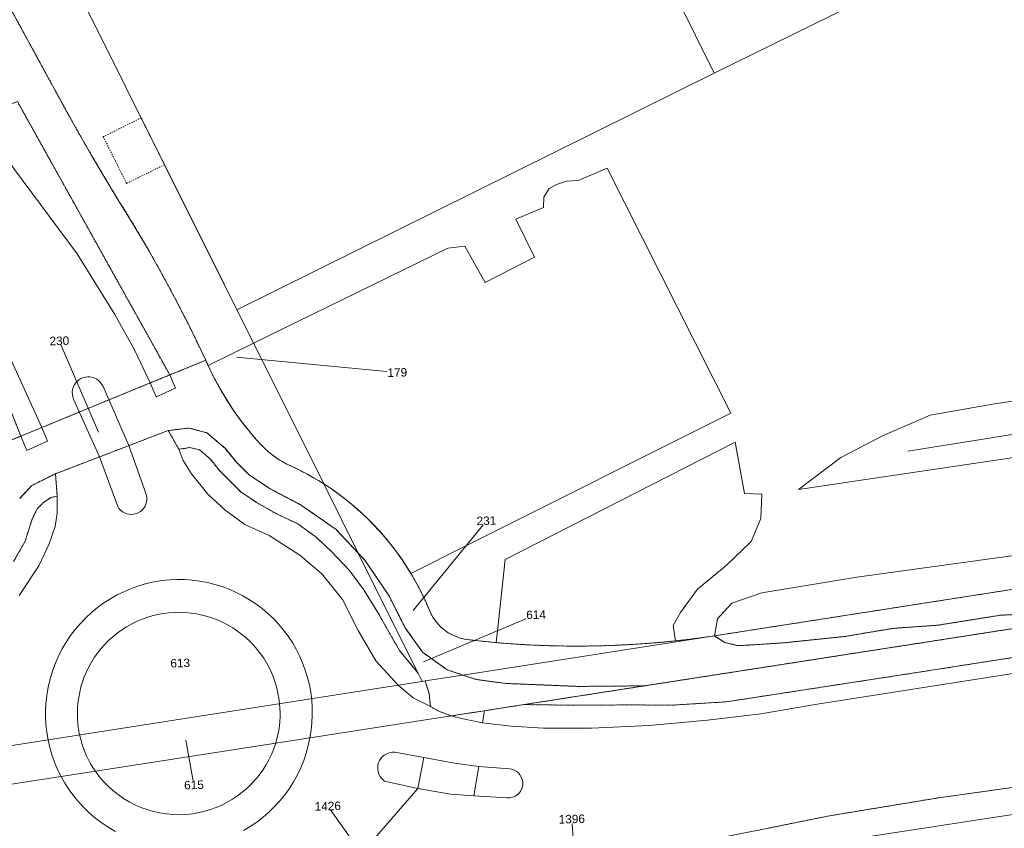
# Model space of a CAD drawing. Header units: millimetres. Extents: x -191 to 81095, y -508122 to 28741.
# Tile 142 of 251: x 5502 to 5584, y 9858 to 9925. Entities that reach past the tile are written whole.
import ezdxf

# ---------------------------------------------------------------- set-up
doc = ezdxf.new("R2010")
doc.units = ezdxf.units.MM
for name, pattern in [('VE22-087 DB - VST Hervest-Dorsten ALK VA2736$0$1', [0]), ('VE22-087 DB - VST Hervest-Dorsten ALK VA2736$0$2', [0.16, 0.06, -0.1]), ('VE22-087 DB - VST Hervest-Dorsten ALK VA2736$0$3', [0.26, 0.11, -0.15])]:
    doc.linetypes.add(name, pattern=pattern)
doc.layers.get('0').update_dxf_attribs({"color": 251})
for name, color, linetype, lineweight in [('VE22-087 DB - VST Hervest-Dorsten ALK VA2736$0$AX_Bauteil', 7, 'VE22-087 DB - VST Hervest-Dorsten ALK VA2736$0$1', 18), ('VE22-087 DB - VST Hervest-Dorsten ALK VA2736$0$AX_BesondererBauwerkspunkt_G2300', 7, 'VE22-087 DB - VST Hervest-Dorsten ALK VA2736$0$1', 18), ('VE22-087 DB - VST Hervest-Dorsten ALK VA2736$0$AX_Flurstueck', 9, 'VE22-087 DB - VST Hervest-Dorsten ALK VA2736$0$1', 18), ('VE22-087 DB - VST Hervest-Dorsten ALK VA2736$0$AX_Gebaeude', 7, 'VE22-087 DB - VST Hervest-Dorsten ALK VA2736$0$1', 18), ('VE22-087 DB - VST Hervest-Dorsten ALK VA2736$0$AX_IndustrieUndGewerbeflaeche', 7, 'VE22-087 DB - VST Hervest-Dorsten ALK VA2736$0$1', 18), ('VE22-087 DB - VST Hervest-Dorsten ALK VA2736$0$AX_SonstigesBauwerkOderSonstigeEinrichtung', 7, 'VE22-087 DB - VST Hervest-Dorsten ALK VA2736$0$1', 18), ('VE22-087 DB - VST Hervest-Dorsten ALK VA2736$0$AX_Strassenverkehr', 7, 'VE22-087 DB - VST Hervest-Dorsten ALK VA2736$0$1', 18), ('VE22-087 DB - VST Hervest-Dorsten ALK VA2736$0$AX_Strassenverkehrsanlage', 7, 'VE22-087 DB - VST Hervest-Dorsten ALK VA2736$0$1', 18), ('VE22-087 DB - VST Hervest-Dorsten ALK VA2736$0$AX_Vegetationsmerkmal', 7, 'VE22-087 DB - VST Hervest-Dorsten ALK VA2736$0$1', 18), ('VE22-087 DB - VST Hervest-Dorsten ALK VA2736$0$AX_Weg', 7, 'VE22-087 DB - VST Hervest-Dorsten ALK VA2736$0$1', 18), ('VE22-087 DB - VST Hervest-Dorsten ALK VA2736$0$Flurgrenzen', 9, 'VE22-087 DB - VST Hervest-Dorsten ALK VA2736$0$1', 18)]:
    doc.layers.add(name, color=color, linetype=linetype, lineweight=lineweight)
doc.layers.add('XREF ALK Kataster', color=251, linetype='Continuous')
doc.styles.add('VE22-087 DB - VST Hervest-Dorsten ALK VA2736$0$0', font='arial.ttf')

# ---------------------------------------------------------------- blocks, each defined once
blk = doc.blocks.new('VE22-087 DB - VST Hervest-Dorsten ALK VA2736$0$99')
at = {"color": 0}
blk.add_point((0, 0), dxfattribs=at)
blk = doc.blocks.new('VE22-087 DB - VST Hervest-Dorsten ALK VA2736')
at = {"layer": 'VE22-087 DB - VST Hervest-Dorsten ALK VA2736$0$AX_Bauteil', "color": 7, "linetype": 'VE22-087 DB - VST Hervest-Dorsten ALK VA2736$0$1', "lineweight": 13, "ltscale": 0.5}
blk.add_polyline3d([(5546.047, 9948.593, 0), (5506.521, 9928.81, 0), (5512.542, 9916.726, 0), (5514.474, 9912.851, 0), (5520.465, 9900.831, 0), (5559.967, 9920.431, 0)], close=True, dxfattribs=at)
at = {"layer": 'VE22-087 DB - VST Hervest-Dorsten ALK VA2736$0$AX_Flurstueck', "linetype": 'VE22-087 DB - VST Hervest-Dorsten ALK VA2736$0$1', "lineweight": 13, "ltscale": 0.5}
for points in [[(5503.014, 9935.847, 0), (5527.653, 9886.413, 0), (5528.292, 9885.99, 0), (5528.916, 9885.546, 0), (5529.524, 9885.08, 0), (5530.117, 9884.595, 0), (5530.692, 9884.089, 0), (5531.251, 9883.565, 0), (5531.791, 9883.021, 0), (5532.312, 9882.46, 0), (5532.814, 9881.881, 0), (5533.296, 9881.286, 0), (5533.758, 9880.675, 0), (5534.199, 9880.048, 0), (5534.618, 9879.407, 0), (5535.015, 9878.752, 0), (5535.39, 9878.084, 0), (5535.742, 9877.403, 0), (5536.071, 9876.711, 0), (5536.376, 9876.009, 0), (5536.524, 9875.677, 0), (5536.701, 9875.359, 0), (5536.906, 9875.059, 0), (5537.137, 9874.779, 0), (5537.393, 9874.522, 0), (5537.672, 9874.288, 0), (5537.97, 9874.081, 0), (5538.287, 9873.902, 0), (5538.618, 9873.753, 0), (5538.961, 9873.634, 0), (5539.314, 9873.547, 0), (5539.673, 9873.493, 0), (5541.025, 9873.346, 0), (5542.38, 9873.223, 0), (5543.736, 9873.124, 0), (5545.094, 9873.05, 0), (5546.454, 9872.999, 0), (5547.814, 9872.973, 0), (5549.174, 9872.971, 0), (5550.534, 9872.993, 0), (5551.893, 9873.039, 0), (5553.252, 9873.109, 0), (5554.608, 9873.203, 0), (5555.964, 9873.321, 0), (5557.316, 9873.463, 0), (5558.666, 9873.63, 0), (5560.013, 9873.82, 0), (5633.599, 9885.302, 0)], [(5499.454, 9889.084, 0), (5502.586, 9890.369, 0), (5504.311, 9891.078, 0), (5513.302, 9894.77, 0), (5514.909, 9895.43, 0), (5517.888, 9896.653, 0), (5517.152, 9898.203, 0), (5516.395, 9899.742, 0), (5515.616, 9901.271, 0), (5514.815, 9902.788, 0), (5513.992, 9904.293, 0), (5513.148, 9905.786, 0), (5512.282, 9907.267, 0), (5511.395, 9908.736, 0), (5510.487, 9910.191, 0), (5509.456, 9911.903, 0), (5508.442, 9913.625, 0), (5507.445, 9915.357, 0), (5506.465, 9917.098, 0), (5505.501, 9918.849, 0), (5504.555, 9920.609, 0), (5497.685, 9933.191, 0)], [(5764.606, 9902.391, 0), (5740.299, 9898.61, 0), (5684.936, 9890.002, 0), (5675.236, 9888.494, 0), (5554.211, 9869.677, 0), (5544.243, 9868.127, 0), (5540.973, 9867.618, 0), (5538.204, 9867.188, 0), (5523.682, 9864.93, 0), (5508.752, 9862.609, 0), (5498.595, 9861.03, 0)], [(5502.252, 9849.919, 0), (5506.324, 9847.485, 0), (5506.784, 9847.06, 0), (5509.661, 9847.502, 0), (5510.346, 9847.607, 0), (5521.881, 9849.379, 0), (5524.235, 9849.74, 0), (5526.24, 9850.048, 0), (5527.825, 9851.59, 0), (5529.478, 9852.739, 0), (5531.861, 9853.556, 0), (5534.354, 9853.868, 0), (5536.349, 9853.783, 0), (5539.317, 9853.338, 0), (5542.252, 9853.066, 0), (5545.52, 9853.011, 0), (5679.087, 9873.527, 0), (5684.62, 9874.377, 0), (5767.167, 9887.057, 0)], [(5679.087, 9873.527, 0), (5545.52, 9853.011, 0), (5526.24, 9850.048, 0), (5525.381, 9848.802, 0), (5524.526, 9846.574, 0), (5521.064, 9846.474, 0), (5510.806, 9846.158, 0), (5507.631, 9846.049, 0), (5506.784, 9847.06, 0), (5503.366, 9846.535, 0), (5504.434, 9843.288, 0), (5525.396, 9846.607, 0), (5534.156, 9847.96, 0), (5541.393, 9849.078, 0), (5555.193, 9851.209, 0), (5586.87, 9856.102, 0)], [(5497.685, 9933.191, 0), (5504.555, 9920.609, 0), (5505.501, 9918.849, 0), (5506.465, 9917.098, 0), (5507.445, 9915.357, 0), (5508.442, 9913.625, 0), (5509.456, 9911.903, 0), (5510.487, 9910.191, 0), (5511.395, 9908.736, 0), (5512.282, 9907.267, 0), (5513.148, 9905.786, 0), (5513.992, 9904.293, 0), (5514.815, 9902.788, 0), (5515.616, 9901.271, 0), (5516.395, 9899.742, 0), (5517.152, 9898.203, 0), (5517.888, 9896.653, 0), (5518.169, 9896.033, 0), (5518.468, 9895.421, 0), (5518.782, 9894.817, 0), (5519.113, 9894.221, 0), (5519.459, 9893.635, 0), (5519.821, 9893.058, 0), (5520.198, 9892.49, 0), (5520.59, 9891.933, 0), (5520.996, 9891.387, 0), (5521.417, 9890.852, 0), (5521.853, 9890.328, 0), (5522.302, 9889.816, 0), (5522.551, 9889.551, 0), (5522.813, 9889.298, 0), (5523.086, 9889.057, 0), (5523.369, 9888.829, 0), (5523.663, 9888.614, 0), (5523.966, 9888.413, 0), (5524.278, 9888.226, 0), (5524.598, 9888.053, 0), (5524.925, 9887.895, 0), (5525.393, 9887.673, 0), (5525.856, 9887.442, 0), (5526.314, 9887.2, 0), (5526.766, 9886.948, 0), (5527.213, 9886.686, 0), (5527.653, 9886.413, 0), (5503.014, 9935.847, 0)], [(5757.716, 9904.684, 0), (5739.629, 9901.858, 0), (5732.853, 9900.799, 0), (5730.063, 9900.363, 0), (5693.234, 9894.61, 0), (5680.287, 9892.587, 0), (5662.865, 9889.868, 0), (5637.775, 9885.954, 0), (5633.599, 9885.302, 0), (5560.013, 9873.82, 0), (5539.182, 9870.569, 0), (5540.267, 9870.205, 0), (5542.73, 9869.877, 0), (5548.738, 9869.63, 0), (5554.211, 9869.677, 0), (5675.236, 9888.494, 0), (5684.936, 9890.002, 0), (5740.299, 9898.61, 0), (5764.606, 9902.391, 0)], [(5509.003, 9890.689, 0), (5505.769, 9898.259, 0)], [(5502.487, 9885.208, 0), (5503.504, 9886.281, 0), (5505.448, 9887.249, 0), (5514.789, 9890.828, 0), (5516.499, 9891.035, 0), (5517.984, 9890.642, 0), (5519.485, 9889.355, 0), (5520.453, 9888.175, 0), (5521.506, 9887.128, 0), (5523.19, 9886.016, 0), (5525.83, 9884.63, 0), (5528.687, 9882.617, 0), (5530.514, 9880.674, 0), (5527.653, 9886.413, 0), (5527.213, 9886.686, 0), (5526.766, 9886.948, 0), (5526.314, 9887.2, 0), (5525.856, 9887.442, 0), (5525.393, 9887.673, 0), (5524.925, 9887.895, 0), (5524.598, 9888.053, 0), (5524.278, 9888.226, 0), (5523.966, 9888.413, 0), (5523.663, 9888.614, 0), (5523.369, 9888.829, 0), (5523.086, 9889.057, 0), (5522.813, 9889.298, 0), (5522.551, 9889.551, 0), (5522.302, 9889.816, 0), (5521.853, 9890.328, 0), (5521.417, 9890.852, 0), (5520.996, 9891.387, 0), (5520.59, 9891.933, 0), (5520.198, 9892.49, 0), (5519.821, 9893.058, 0), (5519.459, 9893.635, 0), (5519.113, 9894.221, 0), (5518.782, 9894.817, 0), (5518.468, 9895.421, 0), (5518.169, 9896.033, 0), (5517.888, 9896.653, 0), (5514.909, 9895.43, 0), (5513.302, 9894.77, 0), (5504.311, 9891.078, 0), (5502.586, 9890.369, 0), (5499.454, 9889.084, 0)], [(5520.429, 9896.91, 0), (5533.748, 9895.636, 0)], [(5497.593, 9864.075, 0), (5533.831, 9869.735, 0), (5535.811, 9870.044, 0), (5535.455, 9870.757, 0), (5530.514, 9880.674, 0), (5528.687, 9882.617, 0), (5525.83, 9884.63, 0), (5523.19, 9886.016, 0), (5521.506, 9887.128, 0), (5520.453, 9888.175, 0), (5519.485, 9889.355, 0), (5517.984, 9890.642, 0), (5516.499, 9891.035, 0), (5514.789, 9890.828, 0), (5505.448, 9887.249, 0), (5503.504, 9886.281, 0), (5502.487, 9885.208, 0)], [(5535.053, 9875.928, 0), (5541.127, 9883.356, 0)], [(5535.907, 9871.677, 0), (5545.237, 9875.575, 0)], [(5516.246, 9865.187, 0), (5516.918, 9861.471, 0)], [(5533.215, 9852.405, 0), (5527.993, 9859.715, 0)], [(5530.159, 9846.324, 0), (5532.053, 9849.042, 0), (5548.676, 9851.94, 0), (5548.192, 9858.644, 0)]]:
    blk.add_polyline3d(points, dxfattribs=at)
for points in [[(5527.653, 9886.413, 0), (5530.514, 9880.674, 0), (5531.064, 9880.088, 0), (5533.046, 9877.167, 0), (5534.397, 9874.491, 0), (5535.846, 9872.46, 0), (5537.864, 9871.012, 0), (5539.182, 9870.569, 0), (5560.013, 9873.82, 0), (5558.666, 9873.63, 0), (5557.316, 9873.463, 0), (5555.964, 9873.321, 0), (5554.608, 9873.203, 0), (5553.252, 9873.109, 0), (5551.893, 9873.039, 0), (5550.534, 9872.993, 0), (5549.174, 9872.971, 0), (5547.814, 9872.973, 0), (5546.454, 9872.999, 0), (5545.094, 9873.05, 0), (5543.736, 9873.124, 0), (5542.38, 9873.223, 0), (5541.025, 9873.346, 0), (5539.673, 9873.493, 0), (5539.314, 9873.547, 0), (5538.961, 9873.634, 0), (5538.618, 9873.753, 0), (5538.287, 9873.902, 0), (5537.97, 9874.081, 0), (5537.672, 9874.288, 0), (5537.393, 9874.522, 0), (5537.137, 9874.779, 0), (5536.906, 9875.059, 0), (5536.701, 9875.359, 0), (5536.524, 9875.677, 0), (5536.376, 9876.009, 0), (5536.071, 9876.711, 0), (5535.742, 9877.403, 0), (5535.39, 9878.084, 0), (5535.015, 9878.752, 0), (5534.618, 9879.407, 0), (5534.199, 9880.048, 0), (5533.758, 9880.675, 0), (5533.296, 9881.286, 0), (5532.814, 9881.881, 0), (5532.312, 9882.46, 0), (5531.791, 9883.021, 0), (5531.251, 9883.565, 0), (5530.692, 9884.089, 0), (5530.117, 9884.595, 0), (5529.524, 9885.08, 0), (5528.916, 9885.546, 0), (5528.292, 9885.99, 0)], [(5531.064, 9880.088, 0), (5530.514, 9880.674, 0), (5535.455, 9870.757, 0), (5535.811, 9870.044, 0), (5536.049, 9870.08, 0), (5539.182, 9870.569, 0), (5537.864, 9871.012, 0), (5535.846, 9872.46, 0), (5534.397, 9874.491, 0), (5533.046, 9877.167, 0)], [(5539.182, 9870.569, 0), (5536.049, 9870.08, 0), (5535.811, 9870.044, 0), (5533.831, 9869.735, 0), (5497.593, 9864.075, 0), (5498.595, 9861.03, 0), (5508.752, 9862.609, 0), (5523.682, 9864.93, 0), (5538.204, 9867.188, 0), (5540.973, 9867.618, 0), (5544.243, 9868.127, 0), (5554.211, 9869.677, 0), (5548.738, 9869.63, 0), (5542.73, 9869.877, 0), (5540.267, 9870.205, 0)]]:
    blk.add_polyline3d(points, close=True, dxfattribs=at)
at = {"layer": 'VE22-087 DB - VST Hervest-Dorsten ALK VA2736$0$AX_Gebaeude', "color": 7, "linetype": 'VE22-087 DB - VST Hervest-Dorsten ALK VA2736$0$1', "lineweight": 13, "ltscale": 0.5}
blk.add_polyline3d([(5506.521, 9928.81, 0), (5512.542, 9916.726, 0), (5514.474, 9912.851, 0), (5520.465, 9900.831, 0), (5559.967, 9920.431, 0), (5600.78, 9940.54, 0)], dxfattribs=at)
at = {"layer": 'VE22-087 DB - VST Hervest-Dorsten ALK VA2736$0$AX_SonstigesBauwerkOderSonstigeEinrichtung', "color": 7, "linetype": 'VE22-087 DB - VST Hervest-Dorsten ALK VA2736$0$3', "lineweight": 13, "ltscale": 0.5}
blk.add_polyline3d([(5509.407, 9915.166, 0), (5511.339, 9911.292, 0), (5514.474, 9912.851, 0), (5512.542, 9916.726, 0)], close=True, dxfattribs=at)
blk.add_polyline3d([(5509.407, 9915.166, 0), (5511.339, 9911.292, 0)], dxfattribs=at)
at = {"layer": 'VE22-087 DB - VST Hervest-Dorsten ALK VA2736$0$AX_Strassenverkehr', "color": 253, "linetype": 'VE22-087 DB - VST Hervest-Dorsten ALK VA2736$0$1', "lineweight": 13, "ltscale": 0.5, "true_color": 0x999999}
for points in [[(5491.024, 9912.537, 0), (5494.463, 9906.137, 0), (5497.881, 9899.811, 0), (5500.405, 9895.365, 0), (5501.65, 9892.734, 0), (5502.586, 9890.369, 0), (5504.311, 9891.078, 0), (5495.03, 9911.456, 0), (5494.448, 9911.973, 0), (5493.598, 9912.205, 0), (5492.882, 9912.276, 0), (5492.271, 9912.516, 0), (5491.963, 9913.02, 0)], [(5598.459, 9873.964, 0), (5591.953, 9873.157, 0), (5575.853, 9870.639, 0), (5560.999, 9868.357, 0), (5556.56, 9868.082, 0), (5552.699, 9868.097, 0), (5548.374, 9868.068, 0), (5544.243, 9868.127, 0), (5540.973, 9867.618, 0), (5540.804, 9866.619, 0), (5543.167, 9866.332, 0), (5545.84, 9866.173, 0), (5549.832, 9866.167, 0), (5554.586, 9866.39, 0), (5559.415, 9866.822, 0), (5563.836, 9867.369, 0), (5568.514, 9868.152, 0), (5591.93, 9871.833, 0), (5598.651, 9872.899, 0), (5598.654, 9873.505, 0)]]:
    blk.add_polyline3d(points, close=True, dxfattribs=at)
blk.add_polyline3d([(5502.449, 9877.15, 0), (5504.07, 9879.607, 0), (5504.942, 9881.455, 0), (5505.421, 9882.865, 0), (5505.593, 9883.974, 0), (5505.599, 9885.393, 0), (5505.084, 9885.289, 0), (5504.487, 9884.889, 0), (5503.939, 9884.334, 0), (5503.512, 9883.477, 0), (5502.931, 9881.658, 0), (5501.988, 9879.965, 0)], dxfattribs=at)
at = {"layer": 'VE22-087 DB - VST Hervest-Dorsten ALK VA2736$0$AX_Strassenverkehrsanlage', "color": 7, "linetype": 'VE22-087 DB - VST Hervest-Dorsten ALK VA2736$0$1', "lineweight": 13, "ltscale": 0.5, "true_color": 0xf7f7f0}
for points in [[(5506.947, 9893.435, 0), (5506.883, 9893.623, 0), (5506.848, 9893.818, 0), (5506.842, 9894.017, 0), (5506.866, 9894.214, 0), (5506.92, 9894.405, 0), (5507.001, 9894.586, 0), (5507.108, 9894.753, 0), (5507.239, 9894.902, 0), (5507.39, 9895.03, 0), (5507.559, 9895.134, 0), (5507.742, 9895.212, 0), (5507.934, 9895.261, 0), (5508.131, 9895.282, 0), (5508.329, 9895.273, 0), (5508.524, 9895.234, 0), (5508.711, 9895.167, 0), (5508.885, 9895.072, 0), (5509.044, 9894.953, 0), (5509.183, 9894.811, 0), (5509.299, 9894.651, 0), (5509.39, 9894.474, 0)], [(5509.39, 9894.474, 0), (5511.522, 9889.577, 0)], [(5509.091, 9888.645, 0), (5506.947, 9893.435, 0)], [(5515.66, 9889.278, 0), (5514.789, 9890.828, 0)], [(5509.091, 9888.645, 0), (5510.599, 9884.528, 0), (5510.709, 9884.366, 0), (5510.843, 9884.222, 0), (5510.998, 9884.1, 0), (5511.169, 9884.002, 0), (5511.352, 9883.932, 0), (5511.545, 9883.89, 0), (5511.741, 9883.878, 0), (5511.937, 9883.896, 0), (5512.128, 9883.943, 0), (5512.309, 9884.018, 0), (5512.478, 9884.12, 0), (5512.628, 9884.247, 0), (5512.758, 9884.394, 0), (5512.864, 9884.56, 0), (5512.944, 9884.74, 0), (5512.995, 9884.93, 0), (5513.018, 9885.125, 0), (5513.01, 9885.322, 0), (5512.859, 9885.847, 0), (5511.522, 9889.577, 0)], [(5505.599, 9885.393, 0), (5505.448, 9887.249, 0)], [(5536.487, 9867.955, 0), (5537.175, 9867.577, 0), (5538.204, 9867.188, 0)], [(5538.204, 9867.188, 0), (5539.188, 9866.949, 0), (5540.804, 9866.619, 0)], [(5532.701, 9861.795, 0), (5532.551, 9861.913, 0), (5532.419, 9862.052, 0), (5532.308, 9862.208, 0), (5532.223, 9862.379, 0), (5532.163, 9862.561, 0), (5532.13, 9862.75, 0), (5532.125, 9862.941, 0), (5532.149, 9863.131, 0), (5532.2, 9863.316, 0), (5532.278, 9863.491, 0), (5532.381, 9863.653, 0), (5532.506, 9863.798, 0), (5532.651, 9863.923, 0), (5532.813, 9864.025, 0), (5532.988, 9864.102, 0), (5533.173, 9864.153, 0), (5533.363, 9864.177, 0), (5533.554, 9864.172, 0)], [(5533.554, 9864.172, 0), (5535.939, 9863.736, 0), (5535.447, 9861.168, 0), (5532.701, 9861.795, 0)], [(5535.939, 9863.736, 0), (5538.491, 9863.286, 0), (5540.49, 9863, 0), (5543.027, 9862.797, 0)], [(5540.49, 9863, 0), (5540.075, 9860.555, 0)], [(5543.027, 9862.797, 0), (5543.232, 9862.762, 0), (5543.428, 9862.693, 0), (5543.609, 9862.591, 0), (5543.77, 9862.459, 0), (5543.905, 9862.302, 0), (5544.012, 9862.124, 0), (5544.087, 9861.93, 0), (5544.127, 9861.726, 0), (5544.132, 9861.519, 0), (5544.101, 9861.313, 0), (5544.035, 9861.116, 0), (5543.937, 9860.934, 0), (5543.808, 9860.77, 0), (5543.654, 9860.632, 0), (5543.478, 9860.521, 0), (5543.286, 9860.443, 0), (5543.083, 9860.399, 0), (5542.875, 9860.39, 0)], [(5549.894, 9854.897, 0), (5552.58, 9855.282, 0), (5556.646, 9856.159, 0), (5560.147, 9857.02, 0), (5564.346, 9857.869, 0), (5569.538, 9858.911, 0), (5578.574, 9860.408, 0), (5586.79, 9861.551, 0), (5586.551, 9862.941, 0), (5591.331, 9863.541, 0)]]:
    blk.add_polyline3d(points, dxfattribs=at)
at = {"layer": 'VE22-087 DB - VST Hervest-Dorsten ALK VA2736$0$AX_Vegetationsmerkmal', "color": 7, "linetype": 'VE22-087 DB - VST Hervest-Dorsten ALK VA2736$0$1', "lineweight": 13, "ltscale": 0.5}
for points in [[(5642.49, 9902.318, 0), (5627.051, 9899.826, 0), (5616.043, 9897.613, 0), (5605.103, 9895.246, 0), (5599.097, 9895.33, 0), (5583.339, 9893.078, 0), (5577.862, 9892.114, 0), (5573.907, 9890.378, 0), (5570.455, 9888.594, 0), (5566.965, 9885.933, 0), (5641.636, 9897.041, 0), (5642.424, 9897.939, 0)], [(5514.909, 9895.43, 0), (5513.302, 9894.77, 0), (5513.782, 9893.611, 0), (5515.373, 9894.351, 0)], [(5504.311, 9891.078, 0), (5502.586, 9890.369, 0), (5503.077, 9889.163, 0), (5504.786, 9889.945, 0)], [(5630.935, 9886.331, 0), (5627.723, 9885.986, 0), (5609.927, 9884.24, 0), (5588.824, 9881.024, 0), (5571.802, 9878.672, 0), (5563.92, 9877.393, 0), (5561.441, 9876.54, 0), (5560.258, 9875.225, 0), (5560.013, 9873.82, 0), (5633.599, 9885.302, 0), (5633.532, 9886.016, 0), (5633.223, 9886.256, 0), (5632.339, 9886.356, 0)], [(5633.599, 9885.302, 0), (5560.013, 9873.82, 0), (5560.875, 9873.257, 0), (5561.977, 9873.006, 0), (5563.132, 9873.07, 0), (5565.847, 9873.254, 0), (5570.773, 9873.766, 0), (5574.788, 9874.44, 0), (5578.502, 9874.7, 0), (5583.701, 9875.532, 0), (5588.635, 9875.716, 0), (5616.503, 9879.913, 0), (5627.855, 9881.653, 0), (5631.51, 9883.007, 0), (5632.896, 9883.652, 0), (5633.512, 9884.302, 0)]]:
    blk.add_polyline3d(points, close=True, dxfattribs=at)
blk.add_polyline3d([(5576.006, 9889.123, 0), (5639.822, 9899.305, 0)], dxfattribs=at)
at = {"layer": 'VE22-087 DB - VST Hervest-Dorsten ALK VA2736$0$AX_Weg', "color": 7, "linetype": 'VE22-087 DB - VST Hervest-Dorsten ALK VA2736$0$2', "lineweight": 13, "ltscale": 0.5}
for points in [[(5499.454, 9889.084, 0), (5502.586, 9890.369, 0), (5501.65, 9892.734, 0)], [(5501.988, 9879.965, 0), (5502.931, 9881.658, 0), (5503.512, 9883.477, 0), (5503.939, 9884.334, 0), (5504.487, 9884.889, 0), (5505.084, 9885.289, 0), (5505.599, 9885.393, 0), (5505.448, 9887.249, 0), (5503.504, 9886.281, 0), (5502.487, 9885.208, 0)]]:
    blk.add_polyline3d(points, dxfattribs=at)
blk.add_polyline3d([(5633.599, 9885.302, 0), (5560.013, 9873.82, 0), (5560.875, 9873.257, 0), (5561.977, 9873.006, 0), (5563.132, 9873.07, 0), (5565.847, 9873.254, 0), (5570.773, 9873.766, 0), (5574.788, 9874.44, 0), (5578.502, 9874.7, 0), (5583.701, 9875.532, 0), (5588.635, 9875.716, 0), (5616.503, 9879.913, 0), (5627.855, 9881.653, 0), (5631.51, 9883.007, 0), (5632.896, 9883.652, 0), (5633.512, 9884.302, 0)], close=True, dxfattribs=at)
at = {"layer": 'VE22-087 DB - VST Hervest-Dorsten ALK VA2736$0$AX_BesondererBauwerkspunkt_G2300', "color": 7, "xscale": 0.5, "yscale": 0.5, "zscale": 0.5}
for p, rotation in [((5512.542, 9916.726), 1.589449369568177), ((5509.407, 9915.166), 1.58944907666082), ((5514.474, 9912.851), 1.589448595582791), ((5511.339, 9911.292), 1.589448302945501)]:
    blk.add_blockref('VE22-087 DB - VST Hervest-Dorsten ALK VA2736$0$99', p, dxfattribs=dict(at, rotation=rotation))
at = {"layer": 'VE22-087 DB - VST Hervest-Dorsten ALK VA2736$0$AX_Flurstueck', "char_height": 0.7, "attachment_point": 2, "style": 'VE22-087 DB - VST Hervest-Dorsten ALK VA2736$0$0', "bg_fill": 3, "box_fill_scale": 1, "bg_fill_color": 256, "bg_fill_transparency": 0}
for s, insert, rotation in [('230', (5505.76, 9898.609), 1.58945), ('179', (5533.738, 9895.986), 1.58945), ('231', (5541.117, 9883.706), 1.58944), ('614', (5545.228, 9875.925), 1.58944), ('613', (5515.766, 9871.919), 1.58944), ('615', (5516.908, 9861.821), 1.58944), ('1426', (5527.983, 9860.065), 1.58944), ('1396', (5548.183, 9858.994), 1.58944)]:
    blk.add_mtext(s, dxfattribs=dict(at, insert=insert, rotation=rotation))
at = {"layer": 'VE22-087 DB - VST Hervest-Dorsten ALK VA2736$0$AX_IndustrieUndGewerbeflaeche', "color": 253, "linetype": 'VE22-087 DB - VST Hervest-Dorsten ALK VA2736$0$1', "lineweight": 13, "ltscale": 0.5, "true_color": 0x999999}
blk.add_polyline3d([(5497.685, 9933.191, 0), (5504.555, 9920.609, 0), (5505.501, 9918.849, 0), (5506.465, 9917.098, 0), (5507.445, 9915.357, 0), (5508.442, 9913.625, 0), (5509.456, 9911.903, 0), (5510.487, 9910.191, 0), (5511.395, 9908.736, 0), (5512.282, 9907.267, 0), (5513.148, 9905.786, 0), (5513.992, 9904.293, 0), (5514.815, 9902.788, 0), (5515.616, 9901.271, 0), (5516.395, 9899.742, 0), (5517.152, 9898.203, 0), (5517.888, 9896.653, 0), (5518.169, 9896.033, 0), (5518.468, 9895.421, 0), (5518.782, 9894.817, 0), (5519.113, 9894.221, 0), (5519.459, 9893.635, 0), (5519.821, 9893.058, 0), (5520.198, 9892.49, 0), (5520.59, 9891.933, 0), (5520.996, 9891.387, 0), (5521.417, 9890.852, 0), (5521.853, 9890.328, 0), (5522.302, 9889.816, 0), (5522.551, 9889.551, 0), (5522.813, 9889.298, 0), (5523.086, 9889.057, 0), (5523.369, 9888.829, 0), (5523.663, 9888.614, 0), (5523.966, 9888.413, 0), (5524.278, 9888.226, 0), (5524.598, 9888.053, 0), (5524.925, 9887.895, 0), (5525.393, 9887.673, 0), (5525.856, 9887.442, 0), (5526.314, 9887.2, 0), (5526.766, 9886.948, 0), (5527.213, 9886.686, 0), (5527.653, 9886.413, 0), (5528.292, 9885.99, 0), (5528.916, 9885.546, 0), (5529.524, 9885.08, 0), (5530.117, 9884.595, 0), (5530.692, 9884.089, 0), (5531.251, 9883.565, 0), (5531.791, 9883.021, 0), (5532.312, 9882.46, 0), (5532.814, 9881.881, 0), (5533.296, 9881.286, 0), (5533.758, 9880.675, 0), (5534.199, 9880.048, 0), (5534.618, 9879.407, 0), (5535.015, 9878.752, 0), (5535.39, 9878.084, 0), (5535.742, 9877.403, 0), (5536.071, 9876.711, 0), (5536.376, 9876.009, 0), (5536.524, 9875.677, 0), (5536.701, 9875.359, 0), (5536.906, 9875.059, 0), (5537.137, 9874.779, 0), (5537.393, 9874.522, 0), (5537.672, 9874.288, 0), (5537.97, 9874.081, 0), (5538.287, 9873.902, 0), (5538.618, 9873.753, 0), (5538.961, 9873.634, 0), (5539.314, 9873.547, 0), (5539.673, 9873.493, 0), (5541.025, 9873.346, 0), (5542.38, 9873.223, 0), (5543.736, 9873.124, 0), (5545.094, 9873.05, 0), (5546.454, 9872.999, 0), (5547.814, 9872.973, 0), (5549.174, 9872.971, 0), (5550.534, 9872.993, 0), (5551.893, 9873.039, 0), (5553.252, 9873.109, 0), (5554.608, 9873.203, 0), (5555.964, 9873.321, 0), (5557.316, 9873.463, 0), (5558.666, 9873.63, 0), (5560.013, 9873.82, 0), (5633.599, 9885.302, 0)], dxfattribs=at)
at = {"layer": 'VE22-087 DB - VST Hervest-Dorsten ALK VA2736$0$AX_Strassenverkehr', "color": 253, "linetype": 'VE22-087 DB - VST Hervest-Dorsten ALK VA2736$0$1', "lineweight": 13, "ltscale": 0.5, "true_color": 0x999999}
for points in [[(5495.03, 9911.456, 0), (5504.311, 9891.078, 0), (5513.302, 9894.77, 0), (5512, 9897.521, 0), (5510.359, 9900.433, 0), (5507.238, 9905.471, 0), (5502.06, 9912.443, 0)], [(5591.93, 9871.833, 0), (5568.514, 9868.152, 0), (5563.836, 9867.369, 0), (5559.415, 9866.822, 0), (5554.586, 9866.39, 0), (5549.832, 9866.167, 0), (5545.84, 9866.173, 0), (5543.167, 9866.332, 0), (5540.804, 9866.619, 0), (5540.973, 9867.618, 0), (5538.204, 9867.188, 0), (5523.682, 9864.93, 0), (5523.52, 9864.458, 0), (5523.331, 9863.996, 0), (5523.115, 9863.545, 0), (5522.872, 9863.109, 0), (5522.604, 9862.687, 0), (5522.311, 9862.283, 0), (5521.994, 9861.896, 0), (5521.656, 9861.529, 0), (5521.296, 9861.183, 0), (5520.916, 9860.859, 0), (5520.517, 9860.557, 0), (5520.102, 9860.28, 0), (5519.67, 9860.029, 0), (5519.225, 9859.803, 0), (5518.767, 9859.604, 0), (5518.297, 9859.433, 0), (5517.819, 9859.29, 0), (5517.333, 9859.175, 0), (5516.797, 9859.084, 0), (5516.256, 9859.027, 0), (5515.713, 9859.006, 0), (5515.17, 9859.019, 0), (5514.628, 9859.068, 0), (5514.091, 9859.151, 0), (5513.561, 9859.27, 0), (5513.039, 9859.422, 0), (5512.528, 9859.607, 0), (5512.03, 9859.825, 0), (5511.547, 9860.075, 0), (5511.082, 9860.356, 0), (5510.635, 9860.666, 0), (5510.21, 9861.004, 0), (5509.807, 9861.369, 0), (5509.429, 9861.759, 0), (5509.077, 9862.173, 0), (5508.752, 9862.609, 0), (5498.595, 9861.03, 0)], [(5564.346, 9857.869, 0), (5569.538, 9858.911, 0), (5578.574, 9860.408, 0), (5586.79, 9861.551, 0)], [(5498.595, 9861.03, 0), (5508.752, 9862.609, 0), (5508.55, 9862.915, 0), (5508.362, 9863.229, 0), (5508.188, 9863.551, 0), (5508.028, 9863.881, 0), (5507.883, 9864.217, 0), (5507.752, 9864.559, 0), (5507.637, 9864.906, 0), (5507.536, 9865.258, 0), (5507.452, 9865.615, 0), (5507.37, 9866.053, 0), (5507.311, 9866.494, 0), (5507.276, 9866.939, 0), (5507.264, 9867.384, 0), (5507.276, 9867.83, 0), (5507.312, 9868.274, 0), (5507.371, 9868.716, 0), (5507.454, 9869.153, 0), (5507.56, 9869.586, 0), (5507.688, 9870.013, 0), (5507.839, 9870.432, 0), (5508.012, 9870.843, 0), (5508.207, 9871.244, 0), (5508.423, 9871.634, 0), (5508.659, 9872.012, 0), (5508.926, 9872.392, 0), (5509.215, 9872.757, 0), (5509.523, 9873.106, 0), (5509.85, 9873.437, 0), (5510.194, 9873.749, 0), (5510.556, 9874.042, 0), (5510.933, 9874.314, 0), (5511.324, 9874.565, 0), (5511.729, 9874.794, 0), (5512.146, 9875, 0), (5512.574, 9875.183, 0), (5513.011, 9875.342, 0), (5513.456, 9875.476, 0), (5513.908, 9875.586, 0), (5514.366, 9875.67, 0), (5514.825, 9875.729, 0), (5515.287, 9875.762, 0), (5515.75, 9875.769, 0), (5516.213, 9875.751, 0), (5516.674, 9875.708, 0), (5517.132, 9875.639, 0), (5517.586, 9875.545, 0), (5518.034, 9875.426, 0), (5518.474, 9875.282, 0), (5518.906, 9875.115, 0), (5519.328, 9874.924, 0), (5519.739, 9874.71, 0), (5520.137, 9874.473, 0), (5520.521, 9874.215, 0), (5520.891, 9873.936, 0), (5521.233, 9873.648, 0), (5521.559, 9873.342, 0), (5521.868, 9873.02, 0), (5522.159, 9872.681, 0), (5522.433, 9872.327, 0), (5522.686, 9871.959, 0), (5522.92, 9871.578, 0), (5523.133, 9871.186, 0), (5523.326, 9870.782, 0), (5523.496, 9870.369, 0), (5523.644, 9869.947, 0), (5523.769, 9869.518, 0), (5523.872, 9869.083, 0), (5523.951, 9868.644, 0), (5524.006, 9868.2, 0), (5524.034, 9867.834, 0), (5524.046, 9867.467, 0), (5524.042, 9867.099, 0), (5524.022, 9866.732, 0), (5523.986, 9866.367, 0), (5523.933, 9866.003, 0), (5523.865, 9865.642, 0), (5523.781, 9865.284, 0), (5523.682, 9864.93, 0), (5538.204, 9867.188, 0), (5537.175, 9867.577, 0), (5536.487, 9867.955, 0), (5535.058, 9868.696, 0), (5533.831, 9869.735, 0), (5531.981, 9871.757, 0), (5530.504, 9874.262, 0), (5529.217, 9876.843, 0), (5527.495, 9878.944, 0), (5525.687, 9880.512, 0), (5523.147, 9882.13, 0), (5521.139, 9883.053, 0), (5519.48, 9884.261, 0), (5518.05, 9885.564, 0), (5516.699, 9887.241, 0), (5516.028, 9888.335, 0), (5515.66, 9889.278, 0), (5514.789, 9890.828, 0), (5505.448, 9887.249, 0), (5505.599, 9885.393, 0), (5505.593, 9883.974, 0), (5505.421, 9882.865, 0), (5504.942, 9881.455, 0), (5504.07, 9879.607, 0), (5502.449, 9877.15, 0)]]:
    blk.add_polyline3d(points, dxfattribs=at)
for points in [[(5502.3, 9918.075, 0), (5501.678, 9917.824, 0), (5501.07, 9915.397, 0), (5500.953, 9914.578, 0), (5501.063, 9913.976, 0), (5502.06, 9912.443, 0), (5507.238, 9905.471, 0), (5510.359, 9900.433, 0), (5512, 9897.521, 0), (5513.302, 9894.77, 0), (5514.909, 9895.43, 0)], [(5515.66, 9889.278, 0), (5516.028, 9888.335, 0), (5516.699, 9887.241, 0), (5518.05, 9885.564, 0), (5519.48, 9884.261, 0), (5521.139, 9883.053, 0), (5523.147, 9882.13, 0), (5525.687, 9880.512, 0), (5527.495, 9878.944, 0), (5529.217, 9876.843, 0), (5530.504, 9874.262, 0), (5531.981, 9871.757, 0), (5533.831, 9869.735, 0), (5535.058, 9868.696, 0), (5536.487, 9867.955, 0), (5536.393, 9869.027, 0), (5536.049, 9870.08, 0), (5535.811, 9870.044, 0), (5535.455, 9870.757, 0), (5533.94, 9872.598, 0), (5533.295, 9873.706, 0), (5532.219, 9875.608, 0), (5530.987, 9877.621, 0), (5529.791, 9879.225, 0), (5528.287, 9880.821, 0), (5527.027, 9881.988, 0), (5525.513, 9883.097, 0), (5523.723, 9883.943, 0), (5522.06, 9884.882, 0), (5520.783, 9885.742, 0), (5519.993, 9886.539, 0), (5519.02, 9887.51, 0), (5518.277, 9888.461, 0), (5517.385, 9889.229, 0), (5516.562, 9889.411, 0)], [(5507.452, 9865.615, 0), (5507.536, 9865.258, 0), (5507.637, 9864.906, 0), (5507.752, 9864.559, 0), (5507.883, 9864.217, 0), (5508.028, 9863.881, 0), (5508.188, 9863.551, 0), (5508.362, 9863.229, 0), (5508.55, 9862.915, 0), (5508.752, 9862.609, 0), (5523.682, 9864.93, 0), (5523.781, 9865.284, 0), (5523.865, 9865.642, 0), (5523.933, 9866.003, 0), (5523.986, 9866.367, 0), (5524.022, 9866.732, 0), (5524.042, 9867.099, 0), (5524.046, 9867.467, 0), (5524.034, 9867.834, 0), (5524.006, 9868.2, 0), (5523.951, 9868.644, 0), (5523.872, 9869.083, 0), (5523.769, 9869.518, 0), (5523.644, 9869.947, 0), (5523.496, 9870.369, 0), (5523.326, 9870.782, 0), (5523.133, 9871.186, 0), (5522.92, 9871.578, 0), (5522.686, 9871.959, 0), (5522.433, 9872.327, 0), (5522.159, 9872.681, 0), (5521.868, 9873.02, 0), (5521.559, 9873.342, 0), (5521.233, 9873.648, 0), (5520.891, 9873.936, 0), (5520.521, 9874.215, 0), (5520.137, 9874.473, 0), (5519.739, 9874.71, 0), (5519.328, 9874.924, 0), (5518.906, 9875.115, 0), (5518.474, 9875.282, 0), (5518.034, 9875.426, 0), (5517.586, 9875.545, 0), (5517.132, 9875.639, 0), (5516.674, 9875.708, 0), (5516.213, 9875.751, 0), (5515.75, 9875.769, 0), (5515.287, 9875.762, 0), (5514.825, 9875.729, 0), (5514.366, 9875.67, 0), (5513.908, 9875.586, 0), (5513.456, 9875.476, 0), (5513.011, 9875.342, 0), (5512.574, 9875.183, 0), (5512.146, 9875, 0), (5511.729, 9874.794, 0), (5511.324, 9874.565, 0), (5510.933, 9874.314, 0), (5510.556, 9874.042, 0), (5510.194, 9873.749, 0), (5509.85, 9873.437, 0), (5509.523, 9873.106, 0), (5509.215, 9872.757, 0), (5508.926, 9872.392, 0), (5508.659, 9872.012, 0), (5508.423, 9871.634, 0), (5508.207, 9871.244, 0), (5508.012, 9870.843, 0), (5507.839, 9870.432, 0), (5507.688, 9870.013, 0), (5507.56, 9869.586, 0), (5507.454, 9869.153, 0), (5507.371, 9868.716, 0), (5507.312, 9868.274, 0), (5507.276, 9867.83, 0), (5507.264, 9867.384, 0), (5507.276, 9866.939, 0), (5507.311, 9866.494, 0), (5507.37, 9866.053, 0)], [(5523.682, 9864.93, 0), (5508.752, 9862.609, 0), (5509.077, 9862.173, 0), (5509.429, 9861.759, 0), (5509.807, 9861.369, 0), (5510.21, 9861.004, 0), (5510.635, 9860.666, 0), (5511.082, 9860.356, 0), (5511.547, 9860.075, 0), (5512.03, 9859.825, 0), (5512.528, 9859.607, 0), (5513.039, 9859.422, 0), (5513.561, 9859.27, 0), (5514.091, 9859.151, 0), (5514.628, 9859.068, 0), (5515.17, 9859.019, 0), (5515.713, 9859.006, 0), (5516.256, 9859.027, 0), (5516.797, 9859.084, 0), (5517.333, 9859.175, 0), (5517.819, 9859.29, 0), (5518.297, 9859.433, 0), (5518.767, 9859.604, 0), (5519.225, 9859.803, 0), (5519.67, 9860.029, 0), (5520.102, 9860.28, 0), (5520.517, 9860.557, 0), (5520.916, 9860.859, 0), (5521.296, 9861.183, 0), (5521.656, 9861.529, 0), (5521.994, 9861.896, 0), (5522.311, 9862.283, 0), (5522.604, 9862.687, 0), (5522.872, 9863.109, 0), (5523.115, 9863.545, 0), (5523.331, 9863.996, 0), (5523.52, 9864.458, 0)]]:
    blk.add_polyline3d(points, close=True, dxfattribs=at)
at = {"layer": 'VE22-087 DB - VST Hervest-Dorsten ALK VA2736$0$AX_Strassenverkehrsanlage', "color": 7, "linetype": 'VE22-087 DB - VST Hervest-Dorsten ALK VA2736$0$1', "lineweight": 13, "ltscale": 0.5, "true_color": 0xf7f7f0}
for points in [[(5505.909, 9862.167, 0), (5505.624, 9862.749, 0), (5505.373, 9863.346, 0), (5505.157, 9863.957, 0), (5504.977, 9864.579, 0), (5504.834, 9865.211, 0), (5504.727, 9865.85, 0), (5504.658, 9866.494, 0), (5504.626, 9867.142, 0), (5504.632, 9867.789, 0), (5504.676, 9868.436, 0), (5504.757, 9869.079, 0), (5504.876, 9869.716, 0), (5505.031, 9870.345, 0), (5505.223, 9870.964, 0), (5505.45, 9871.57, 0), (5505.712, 9872.163, 0), (5506.009, 9872.739, 0), (5506.338, 9873.297, 0), (5506.699, 9873.835, 0), (5507.091, 9874.351, 0), (5507.512, 9874.843, 0), (5507.961, 9875.31, 0), (5508.437, 9875.75, 0), (5508.937, 9876.162, 0), (5509.461, 9876.544, 0), (5510.005, 9876.895, 0), (5510.569, 9877.213, 0), (5511.151, 9877.498, 0), (5511.749, 9877.749, 0), (5512.36, 9877.965, 0), (5512.982, 9878.145, 0), (5513.614, 9878.288, 0), (5514.253, 9878.394, 0), (5514.882, 9878.458, 0), (5515.513, 9878.486, 0), (5516.145, 9878.478, 0), (5516.776, 9878.433, 0), (5517.402, 9878.352, 0), (5518.024, 9878.236, 0), (5518.637, 9878.084, 0), (5519.241, 9877.898, 0), (5519.833, 9877.677, 0), (5520.412, 9877.422, 0), (5520.974, 9877.135, 0), (5521.52, 9876.816, 0), (5522.047, 9876.466, 0), (5522.552, 9876.087, 0), (5523.035, 9875.679, 0), (5523.494, 9875.245, 0), (5523.927, 9874.784, 0), (5524.333, 9874.3, 0), (5524.711, 9873.793, 0), (5525.059, 9873.266, 0), (5525.376, 9872.719, 0), (5525.662, 9872.155, 0), (5525.914, 9871.576, 0), (5526.134, 9870.983, 0), (5526.318, 9870.379, 0), (5526.468, 9869.765, 0), (5526.583, 9869.143, 0), (5526.661, 9868.516, 0), (5526.704, 9867.886, 0), (5526.71, 9867.254, 0), (5526.681, 9866.623, 0), (5526.615, 9865.994, 0), (5526.513, 9865.37, 0)], [(5505.909, 9862.167, 0), (5506.231, 9861.602, 0), (5506.585, 9861.057, 0), (5506.971, 9860.534, 0), (5507.386, 9860.035, 0), (5507.831, 9859.56, 0), (5508.302, 9859.113, 0), (5508.8, 9858.694, 0), (5509.32, 9858.306, 0), (5509.863, 9857.948, 0), (5510.426, 9857.624, 0)], [(5521.02, 9857.697, 0), (5521.579, 9858.03, 0), (5522.117, 9858.395, 0), (5522.632, 9858.791, 0), (5523.123, 9859.216, 0), (5523.589, 9859.67, 0), (5524.026, 9860.15, 0), (5524.435, 9860.656, 0), (5524.813, 9861.184, 0), (5525.16, 9861.734, 0), (5525.474, 9862.303, 0), (5525.753, 9862.89, 0), (5525.998, 9863.492, 0), (5526.206, 9864.108, 0), (5526.378, 9864.734, 0), (5526.513, 9865.37, 0)], [(5375.971, 9666.171, 0), (5370.586, 9670.834, 0), (5535.447, 9861.168, 0), (5538.141, 9860.702, 0), (5540.075, 9860.555, 0), (5542.875, 9860.39, 0)]]:
    blk.add_polyline3d(points, dxfattribs=at)
at = {"layer": 'VE22-087 DB - VST Hervest-Dorsten ALK VA2736$0$AX_Vegetationsmerkmal', "color": 7, "linetype": 'VE22-087 DB - VST Hervest-Dorsten ALK VA2736$0$1', "lineweight": 13, "ltscale": 0.5}
for points in [[(5551.115, 9912.565, 0), (5548.734, 9911.531, 0), (5547.766, 9911.479, 0), (5547.003, 9911.234, 0), (5546.316, 9910.891, 0), (5545.889, 9910.159, 0), (5545.839, 9909.313, 0), (5543.556, 9908.343, 0), (5545.109, 9905.182, 0), (5541.018, 9903.08, 0), (5539.344, 9906.114, 0), (5537.933, 9905.926, 0), (5521.849, 9898.056, 0), (5518.085, 9896.214, 0), (5518.456, 9895.444, 0), (5518.852, 9894.687, 0), (5519.274, 9893.944, 0), (5519.72, 9893.215, 0), (5520.19, 9892.501, 0), (5520.684, 9891.804, 0), (5521.201, 9891.123, 0), (5521.74, 9890.46, 0), (5522.302, 9889.816, 0), (5522.551, 9889.551, 0), (5522.813, 9889.298, 0), (5523.086, 9889.057, 0), (5523.369, 9888.829, 0), (5523.663, 9888.614, 0), (5523.966, 9888.413, 0), (5524.278, 9888.226, 0), (5524.598, 9888.053, 0), (5524.925, 9887.895, 0), (5525.393, 9887.673, 0), (5525.856, 9887.442, 0), (5526.314, 9887.2, 0), (5526.766, 9886.948, 0), (5527.213, 9886.686, 0), (5527.653, 9886.413, 0), (5528.378, 9885.931, 0), (5529.083, 9885.421, 0), (5529.769, 9884.884, 0), (5530.433, 9884.321, 0), (5531.075, 9883.733, 0), (5531.694, 9883.121, 0), (5532.289, 9882.486, 0), (5532.859, 9881.828, 0), (5533.403, 9881.148, 0), (5533.921, 9880.448, 0), (5534.411, 9879.729, 0), (5534.874, 9878.992, 0), (5539.418, 9881.266, 0), (5561.368, 9892.254, 0)], [(5561.732, 9889.866, 0), (5542.673, 9880.145, 0), (5542.034, 9874.237, 0), (5541.928, 9873.261, 0), (5543.163, 9873.163, 0), (5544.4, 9873.085, 0), (5545.638, 9873.026, 0), (5546.877, 9872.988, 0), (5548.116, 9872.97, 0), (5549.355, 9872.972, 0), (5550.594, 9872.994, 0), (5551.833, 9873.036, 0), (5553.071, 9873.098, 0), (5554.307, 9873.18, 0), (5555.542, 9873.282, 0), (5556.776, 9873.404, 0), (5556.588, 9874.68, 0), (5557.205, 9875.754, 0), (5558.592, 9877.681, 0), (5560.972, 9879.635, 0), (5563.054, 9881.631, 0), (5563.846, 9883.541, 0), (5563.939, 9885.555, 0), (5562.496, 9885.614, 0)]]:
    blk.add_polyline3d(points, close=True, dxfattribs=at)
at = {"layer": 'VE22-087 DB - VST Hervest-Dorsten ALK VA2736$0$AX_Weg', "color": 7, "linetype": 'VE22-087 DB - VST Hervest-Dorsten ALK VA2736$0$2', "lineweight": 13, "ltscale": 0.5}
for points in [[(5502.3, 9918.075, 0), (5514.909, 9895.43, 0), (5517.888, 9896.653, 0), (5517.152, 9898.203, 0), (5516.395, 9899.742, 0), (5515.616, 9901.271, 0), (5514.815, 9902.788, 0), (5513.992, 9904.293, 0), (5513.148, 9905.786, 0), (5512.282, 9907.267, 0), (5511.395, 9908.736, 0), (5510.487, 9910.191, 0), (5509.456, 9911.903, 0), (5508.442, 9913.625, 0), (5507.445, 9915.357, 0), (5506.465, 9917.098, 0), (5505.501, 9918.849, 0), (5504.555, 9920.609, 0), (5497.685, 9933.191, 0)], [(5502.487, 9885.208, 0), (5503.504, 9886.281, 0), (5505.448, 9887.249, 0), (5514.789, 9890.828, 0), (5516.499, 9891.035, 0), (5517.984, 9890.642, 0), (5519.485, 9889.355, 0), (5520.453, 9888.175, 0), (5521.506, 9887.128, 0), (5523.19, 9886.016, 0), (5525.83, 9884.63, 0), (5528.687, 9882.617, 0), (5530.514, 9880.674, 0), (5531.064, 9880.088, 0), (5533.046, 9877.167, 0), (5534.397, 9874.491, 0), (5535.846, 9872.46, 0), (5537.864, 9871.012, 0), (5539.182, 9870.569, 0), (5540.267, 9870.205, 0), (5542.73, 9869.877, 0), (5548.738, 9869.63, 0), (5554.211, 9869.677, 0), (5675.236, 9888.494, 0)], [(5588.635, 9875.716, 0), (5583.701, 9875.532, 0), (5578.502, 9874.7, 0), (5574.788, 9874.44, 0), (5570.773, 9873.766, 0), (5565.847, 9873.254, 0), (5563.132, 9873.07, 0), (5561.977, 9873.006, 0), (5560.875, 9873.257, 0), (5560.013, 9873.82, 0), (5558.666, 9873.63, 0), (5557.316, 9873.463, 0), (5555.964, 9873.321, 0), (5554.608, 9873.203, 0), (5553.252, 9873.109, 0), (5551.893, 9873.039, 0), (5550.534, 9872.993, 0), (5549.174, 9872.971, 0), (5547.814, 9872.973, 0), (5546.454, 9872.999, 0), (5545.094, 9873.05, 0), (5543.736, 9873.124, 0), (5542.38, 9873.223, 0), (5541.025, 9873.346, 0), (5539.673, 9873.493, 0), (5539.314, 9873.547, 0), (5538.961, 9873.634, 0), (5538.618, 9873.753, 0), (5538.287, 9873.902, 0), (5537.97, 9874.081, 0), (5537.672, 9874.288, 0), (5537.393, 9874.522, 0), (5537.137, 9874.779, 0), (5536.906, 9875.059, 0), (5536.701, 9875.359, 0), (5536.524, 9875.677, 0), (5536.376, 9876.009, 0), (5536.071, 9876.711, 0), (5535.742, 9877.403, 0), (5535.39, 9878.084, 0), (5535.015, 9878.752, 0), (5534.618, 9879.407, 0), (5534.199, 9880.048, 0), (5533.758, 9880.675, 0), (5533.296, 9881.286, 0), (5532.814, 9881.881, 0), (5532.312, 9882.46, 0), (5531.791, 9883.021, 0), (5531.251, 9883.565, 0), (5530.692, 9884.089, 0), (5530.117, 9884.595, 0), (5529.524, 9885.08, 0), (5528.916, 9885.546, 0), (5528.292, 9885.99, 0), (5527.653, 9886.413, 0), (5527.213, 9886.686, 0), (5526.766, 9886.948, 0), (5526.314, 9887.2, 0), (5525.856, 9887.442, 0), (5525.393, 9887.673, 0), (5524.925, 9887.895, 0), (5524.598, 9888.053, 0), (5524.278, 9888.226, 0), (5523.966, 9888.413, 0), (5523.663, 9888.614, 0), (5523.369, 9888.829, 0), (5523.086, 9889.057, 0), (5522.813, 9889.298, 0), (5522.551, 9889.551, 0), (5522.302, 9889.816, 0), (5521.853, 9890.328, 0), (5521.417, 9890.852, 0), (5520.996, 9891.387, 0), (5520.59, 9891.933, 0), (5520.198, 9892.49, 0), (5519.821, 9893.058, 0), (5519.459, 9893.635, 0), (5519.113, 9894.221, 0), (5518.782, 9894.817, 0), (5518.468, 9895.421, 0), (5518.169, 9896.033, 0), (5517.888, 9896.653, 0), (5514.909, 9895.43, 0), (5513.302, 9894.77, 0), (5504.311, 9891.078, 0), (5502.586, 9890.369, 0), (5499.454, 9889.084, 0)], [(5675.236, 9888.494, 0), (5554.211, 9869.677, 0), (5544.243, 9868.127, 0), (5548.374, 9868.068, 0), (5552.699, 9868.097, 0), (5556.56, 9868.082, 0), (5560.999, 9868.357, 0), (5575.853, 9870.639, 0), (5591.953, 9873.157, 0)], [(5586.79, 9861.551, 0), (5578.574, 9860.408, 0), (5569.538, 9858.911, 0), (5564.346, 9857.869, 0)]]:
    blk.add_polyline3d(points, dxfattribs=at)
blk.add_polyline3d([(5516.499, 9891.035, 0), (5514.789, 9890.828, 0), (5515.66, 9889.278, 0), (5516.562, 9889.411, 0), (5517.385, 9889.229, 0), (5518.277, 9888.461, 0), (5519.02, 9887.51, 0), (5519.993, 9886.539, 0), (5520.783, 9885.742, 0), (5522.06, 9884.882, 0), (5523.723, 9883.943, 0), (5525.513, 9883.097, 0), (5527.027, 9881.988, 0), (5528.287, 9880.821, 0), (5529.791, 9879.225, 0), (5530.987, 9877.621, 0), (5532.219, 9875.608, 0), (5533.295, 9873.706, 0), (5533.94, 9872.598, 0), (5535.455, 9870.757, 0), (5535.811, 9870.044, 0), (5536.049, 9870.08, 0), (5536.393, 9869.027, 0), (5536.487, 9867.955, 0), (5537.175, 9867.577, 0), (5538.204, 9867.188, 0), (5540.973, 9867.618, 0), (5544.243, 9868.127, 0), (5554.211, 9869.677, 0), (5548.738, 9869.63, 0), (5542.73, 9869.877, 0), (5540.267, 9870.205, 0), (5539.182, 9870.569, 0), (5537.864, 9871.012, 0), (5535.846, 9872.46, 0), (5534.397, 9874.491, 0), (5533.046, 9877.167, 0), (5531.064, 9880.088, 0), (5530.514, 9880.674, 0), (5528.687, 9882.617, 0), (5525.83, 9884.63, 0), (5523.19, 9886.016, 0), (5521.506, 9887.128, 0), (5520.453, 9888.175, 0), (5519.485, 9889.355, 0), (5517.984, 9890.642, 0)], close=True, dxfattribs=at)
at = {"layer": 'VE22-087 DB - VST Hervest-Dorsten ALK VA2736$0$Flurgrenzen', "ltscale": 0.5}
for points in [[(5502.487, 9885.208, 0), (5503.504, 9886.281, 0), (5505.448, 9887.249, 0), (5514.789, 9890.828, 0), (5516.499, 9891.035, 0), (5517.984, 9890.642, 0), (5519.485, 9889.355, 0), (5520.453, 9888.175, 0), (5521.506, 9887.128, 0), (5523.19, 9886.016, 0), (5525.83, 9884.63, 0), (5528.687, 9882.617, 0), (5530.514, 9880.674, 0), (5531.064, 9880.088, 0), (5533.046, 9877.167, 0), (5534.397, 9874.491, 0), (5535.846, 9872.46, 0), (5537.864, 9871.012, 0), (5539.182, 9870.569, 0), (5540.267, 9870.205, 0), (5542.73, 9869.877, 0), (5548.738, 9869.63, 0), (5554.211, 9869.677, 0), (5675.236, 9888.494, 0)], [(5764.606, 9902.391, 0), (5740.299, 9898.61, 0), (5684.936, 9890.002, 0), (5675.236, 9888.494, 0), (5554.211, 9869.677, 0), (5544.243, 9868.127, 0), (5540.973, 9867.618, 0), (5538.204, 9867.188, 0), (5523.682, 9864.93, 0), (5508.752, 9862.609, 0), (5498.595, 9861.03, 0)], [(5498.595, 9861.03, 0), (5508.752, 9862.609, 0), (5523.682, 9864.93, 0), (5538.204, 9867.188, 0), (5540.973, 9867.618, 0), (5544.243, 9868.127, 0), (5554.211, 9869.677, 0), (5548.738, 9869.63, 0), (5542.73, 9869.877, 0), (5540.267, 9870.205, 0), (5539.182, 9870.569, 0), (5537.864, 9871.012, 0), (5535.846, 9872.46, 0), (5534.397, 9874.491, 0), (5533.046, 9877.167, 0), (5531.064, 9880.088, 0), (5530.514, 9880.674, 0), (5528.687, 9882.617, 0), (5525.83, 9884.63, 0), (5523.19, 9886.016, 0), (5521.506, 9887.128, 0), (5520.453, 9888.175, 0), (5519.485, 9889.355, 0), (5517.984, 9890.642, 0), (5516.499, 9891.035, 0), (5514.789, 9890.828, 0), (5505.448, 9887.249, 0), (5503.504, 9886.281, 0), (5502.487, 9885.208, 0)]]:
    blk.add_polyline3d(points, dxfattribs=at)

msp = doc.modelspace()

# ---------------------------------------------------------------- block references
at = {"layer": 'XREF ALK Kataster', "color": 251}
msp.add_blockref('VE22-087 DB - VST Hervest-Dorsten ALK VA2736', (0, 0), dxfattribs=at)

doc.saveas('drawing.dxf')
